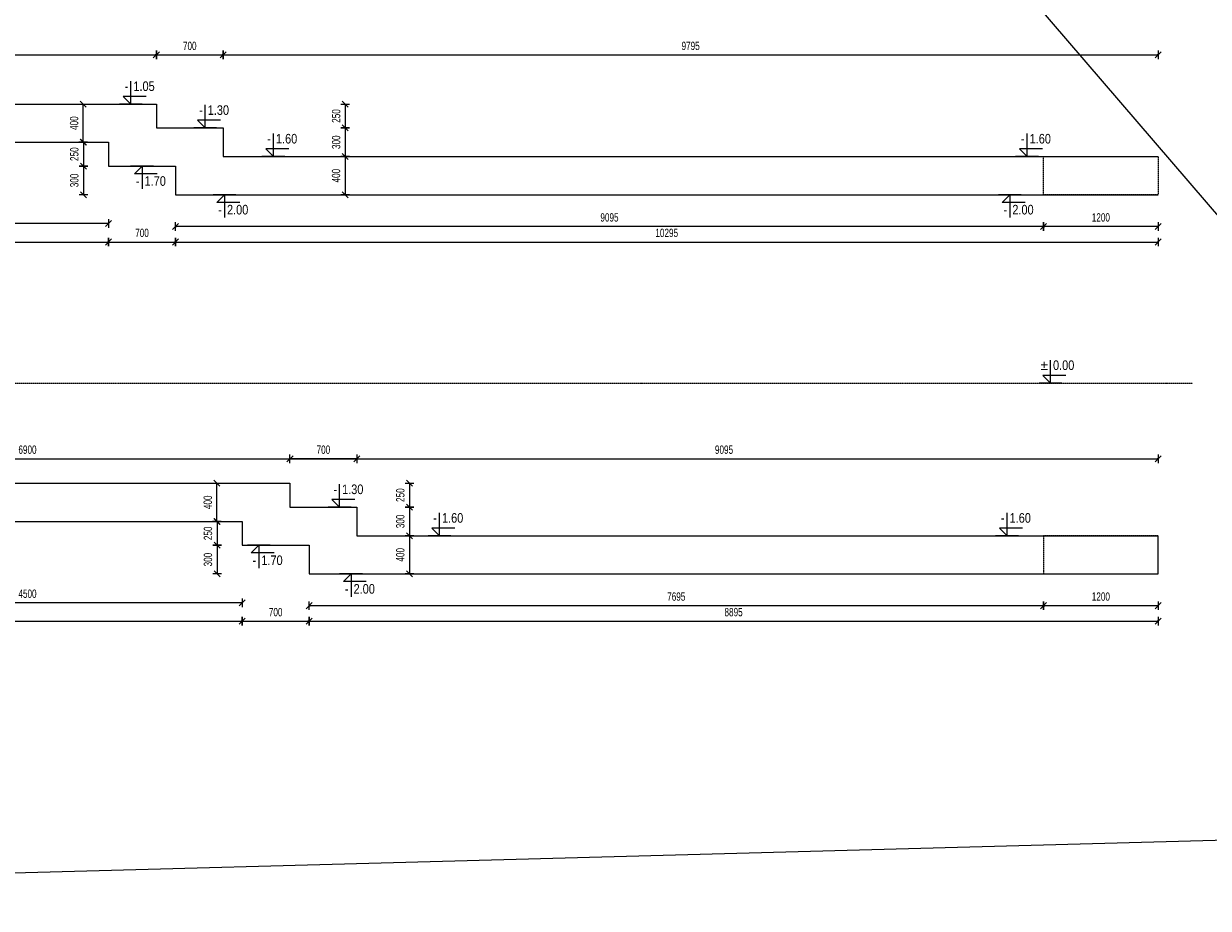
# Model space of a CAD drawing. Header units: millimetres. Extents: x -1893473 to 942156, y -534599 to 942944.
# Tile 5 of 256: x -211772 to -199361, y -301630 to -292363. Entities that reach past the tile are written whole.
import ezdxf
from ezdxf.enums import TextEntityAlignment as Align

# ---------------------------------------------------------------- set-up
doc = ezdxf.new("R2010")
doc.units = ezdxf.units.MM
doc.header["$LTSCALE"] = 0.2
doc.linetypes.add('HIDDEN', pattern=[9.525, 6.35, -3.175])
doc.layers.add('AutoCAD_Structural_Detailing_symbole graficzne', color=7, linetype='Continuous')
for name, color, linetype, lineweight in [('P-Opis fundamenty', 193, 'Continuous', 9), ('P-Przerywana', 13, 'HIDDEN', 18), ('P-Wymiar', 142, 'Continuous', 9)]:
    doc.layers.add(name, color=color, linetype=linetype, lineweight=lineweight)
doc.styles.add('ROMANS', font='arial.ttf', dxfattribs={"width": 0.7})
doc.styles.add('STYLE1', font='ARIALN.TTF')
doc.dimstyles.new('A50', dxfattribs={"dimscale": 50, "dimtxt": 1.75, "dimasz": 0.05, "dimexe": 0, "dimexo": 0, "dimgap": 1, "dimtad": 1, "dimdec": 0, "dimrnd": 1, "dimdsep": 46, "dimtxsty": 'ROMANS', "dimblk": '[[[[[[[[', "dimcen": 2, "dimdle": 2, "dimse1": 1, "dimse2": 1, "dimclrd": 256, "dimclrt": 1, "dimadec": 0, "dimazin": 0, "dimtfac": 1, "dimtdec": 0, "dimtix": 1, "dimtmove": 2, "dimatfit": 3, "dimldrblk": '[[[[[[[[', "dimfxl": 1, "dimtvp": 0.6, "dimtolj": 1, "dimlwd": -1, "dimarcsym": 0})

# ---------------------------------------------------------------- blocks, each defined once
blk = doc.blocks.new('[[[[[[[[')
at = {"layer": 'P-Wymiar'}
for p, q in [((-12.7, -12.7), (12.7, 12.7)), ((0, 0), (-4.6, 0)), ((0, 18), (0, -18))]:
    blk.add_line(p, q, dxfattribs=at)
blk = doc.blocks.new('*D5807')
at = {"layer": 'DEFPOINTS', "color": 0, "transparency": 16777216}
for p in [(-210882, -293605), (-211146, -293855), (-210882, -293855)]:
    blk.add_point(p, dxfattribs=at)
at = {"layer": 'P-Wymiar', "transparency": 16777216}
blk.add_line((-211146, -293607), (-211146, -293852), dxfattribs=at)
at = {"layer": 'P-Wymiar', "transparency": 16777216, "xscale": 2.5, "yscale": 2.5, "zscale": 2.5}
for p, rotation in [((-211146, -293605), 90), ((-211146, -293855), 270)]:
    blk.add_blockref('[[[[[[[[', p, dxfattribs=dict(at, rotation=rotation))
at = {"layer": 'P-Wymiar', "color": 1, "transparency": 16777216, "insert": (-211241, -293730), "char_height": 87.5, "attachment_point": 5, "rotation": 90, "style": 'ROMANS'}
blk.add_mtext('\\A1;250', dxfattribs=at)
blk = doc.blocks.new('*D5808')
at = {"layer": 'DEFPOINTS', "color": 0, "transparency": 16777216}
for p in [(-210882, -293855), (-211146, -294155), (-210182, -294155)]:
    blk.add_point(p, dxfattribs=at)
at = {"layer": 'P-Wymiar', "transparency": 16777216}
blk.add_line((-211146, -293857), (-211146, -294152), dxfattribs=at)
at = {"layer": 'P-Wymiar', "transparency": 16777216, "xscale": 2.5, "yscale": 2.5, "zscale": 2.5}
for p, rotation in [((-211146, -293855), 90), ((-211146, -294155), 270)]:
    blk.add_blockref('[[[[[[[[', p, dxfattribs=dict(at, rotation=rotation))
at = {"layer": 'P-Wymiar', "color": 1, "transparency": 16777216, "insert": (-211241, -294005), "char_height": 87.5, "attachment_point": 5, "rotation": 90, "style": 'ROMANS'}
blk.add_mtext('\\A1;300', dxfattribs=at)
blk = doc.blocks.new('*D5809')
at = {"layer": 'DEFPOINTS', "color": 0, "transparency": 16777216}
for p in [(-210382, -293205), (-210382, -293455), (-208404, -293455)]:
    blk.add_point(p, dxfattribs=at)
at = {"layer": 'P-Wymiar', "transparency": 16777216}
blk.add_line((-208404, -293207), (-208404, -293452), dxfattribs=at)
at = {"layer": 'P-Wymiar', "transparency": 16777216, "xscale": 2.5, "yscale": 2.5, "zscale": 2.5}
for p, rotation in [((-208404, -293205), 90), ((-208404, -293455), 270)]:
    blk.add_blockref('[[[[[[[[', p, dxfattribs=dict(at, rotation=rotation))
at = {"layer": 'P-Wymiar', "color": 1, "transparency": 16777216, "insert": (-208498, -293330), "char_height": 87.5, "attachment_point": 5, "rotation": 90, "style": 'ROMANS'}
blk.add_mtext('\\A1;250', dxfattribs=at)
blk = doc.blocks.new('*D5810')
at = {"layer": 'DEFPOINTS', "color": 0, "transparency": 16777216}
for p in [(-210382, -293455), (-208528, -293755), (-208404, -293755)]:
    blk.add_point(p, dxfattribs=at)
at = {"layer": 'P-Wymiar', "transparency": 16777216}
blk.add_line((-208404, -293457), (-208404, -293752), dxfattribs=at)
at = {"layer": 'P-Wymiar', "transparency": 16777216, "xscale": 2.5, "yscale": 2.5, "zscale": 2.5}
for p, rotation in [((-208404, -293455), 90), ((-208404, -293755), 270)]:
    blk.add_blockref('[[[[[[[[', p, dxfattribs=dict(at, rotation=rotation))
at = {"layer": 'P-Wymiar', "color": 1, "transparency": 16777216, "insert": (-208498, -293605), "char_height": 87.5, "attachment_point": 5, "rotation": 90, "style": 'ROMANS'}
blk.add_mtext('\\A1;300', dxfattribs=at)
blk = doc.blocks.new('*D5811')
at = {"layer": 'DEFPOINTS', "color": 0, "transparency": 16777216}
for p in [(-215182, -293605), (-210882, -293605), (-210882, -294650)]:
    blk.add_point(p, dxfattribs=at)
at = {"layer": 'P-Wymiar', "transparency": 16777216}
blk.add_line((-215180, -294650), (-210885, -294650), dxfattribs=at)
at = {"layer": 'P-Wymiar', "transparency": 16777216, "xscale": 2.5, "yscale": 2.5, "zscale": 2.5, "rotation": 180}
blk.add_blockref('[[[[[[[[', (-215182, -294650), dxfattribs=at)
at = {"layer": 'P-Wymiar', "transparency": 16777216, "xscale": 2.5, "yscale": 2.5, "zscale": 2.5}
blk.add_blockref('[[[[[[[[', (-210882, -294650), dxfattribs=at)
at = {"layer": 'P-Wymiar', "color": 1, "transparency": 16777216, "insert": (-213032, -294555), "char_height": 87.5, "attachment_point": 5, "style": 'ROMANS'}
blk.add_mtext('\\A1;4300', dxfattribs=at)
blk = doc.blocks.new('*D5812')
at = {"layer": 'DEFPOINTS', "color": 0, "transparency": 16777216}
for p in [(-210882, -293605), (-210182, -294155), (-210182, -294650)]:
    blk.add_point(p, dxfattribs=at)
at = {"layer": 'P-Wymiar', "transparency": 16777216}
blk.add_line((-210880, -294650), (-210185, -294650), dxfattribs=at)
at = {"layer": 'P-Wymiar', "transparency": 16777216, "xscale": 2.5, "yscale": 2.5, "zscale": 2.5, "rotation": 180}
blk.add_blockref('[[[[[[[[', (-210882, -294650), dxfattribs=at)
at = {"layer": 'P-Wymiar', "transparency": 16777216, "xscale": 2.5, "yscale": 2.5, "zscale": 2.5}
blk.add_blockref('[[[[[[[[', (-210182, -294650), dxfattribs=at)
at = {"layer": 'P-Wymiar', "color": 1, "transparency": 16777216, "insert": (-210532, -294555), "char_height": 87.5, "attachment_point": 5, "style": 'ROMANS'}
blk.add_mtext('\\A1;700', dxfattribs=at)
blk = doc.blocks.new('*D5813')
at = {"layer": 'DEFPOINTS', "color": 0, "transparency": 16777216}
for p in [(-210182, -294155), (-199887, -294155), (-199887, -294650)]:
    blk.add_point(p, dxfattribs=at)
at = {"layer": 'P-Wymiar', "transparency": 16777216}
blk.add_line((-210180, -294650), (-199890, -294650), dxfattribs=at)
at = {"layer": 'P-Wymiar', "transparency": 16777216, "xscale": 2.5, "yscale": 2.5, "zscale": 2.5, "rotation": 180}
blk.add_blockref('[[[[[[[[', (-210182, -294650), dxfattribs=at)
at = {"layer": 'P-Wymiar', "transparency": 16777216, "xscale": 2.5, "yscale": 2.5, "zscale": 2.5}
blk.add_blockref('[[[[[[[[', (-199887, -294650), dxfattribs=at)
at = {"layer": 'P-Wymiar', "color": 1, "transparency": 16777216, "insert": (-205035, -294555), "char_height": 87.5, "attachment_point": 5, "style": 'ROMANS'}
blk.add_mtext('\\A1;10295', dxfattribs=at)
blk = doc.blocks.new('*D5814')
at = {"layer": 'DEFPOINTS', "color": 0, "transparency": 16777216}
for p in [(-201087, -294155), (-199887, -294155), (-201087, -294487)]:
    blk.add_point(p, dxfattribs=at)
at = {"layer": 'P-Wymiar', "transparency": 16777216}
blk.add_line((-199890, -294487), (-201085, -294487), dxfattribs=at)
at = {"layer": 'P-Wymiar', "transparency": 16777216, "xscale": 2.5, "yscale": 2.5, "zscale": 2.5, "rotation": 180}
blk.add_blockref('[[[[[[[[', (-201087, -294487), dxfattribs=at)
at = {"layer": 'P-Wymiar', "transparency": 16777216, "xscale": 2.5, "yscale": 2.5, "zscale": 2.5}
blk.add_blockref('[[[[[[[[', (-199887, -294487), dxfattribs=at)
at = {"layer": 'P-Wymiar', "color": 1, "transparency": 16777216, "insert": (-200487, -294393), "char_height": 87.5, "attachment_point": 5, "style": 'ROMANS'}
blk.add_mtext('\\A1;1200', dxfattribs=at)
blk = doc.blocks.new('*D5815')
at = {"layer": 'DEFPOINTS', "color": 0, "transparency": 16777216}
for p in [(-210182, -294155), (-201087, -294155), (-210182, -294487)]:
    blk.add_point(p, dxfattribs=at)
at = {"layer": 'P-Wymiar', "transparency": 16777216}
blk.add_line((-201090, -294487), (-210180, -294487), dxfattribs=at)
at = {"layer": 'P-Wymiar', "transparency": 16777216, "xscale": 2.5, "yscale": 2.5, "zscale": 2.5, "rotation": 180}
blk.add_blockref('[[[[[[[[', (-210182, -294487), dxfattribs=at)
at = {"layer": 'P-Wymiar', "transparency": 16777216, "xscale": 2.5, "yscale": 2.5, "zscale": 2.5}
blk.add_blockref('[[[[[[[[', (-201087, -294487), dxfattribs=at)
at = {"layer": 'P-Wymiar', "color": 1, "transparency": 16777216, "insert": (-205635, -294393), "char_height": 87.5, "attachment_point": 5, "style": 'ROMANS'}
blk.add_mtext('\\A1;9095', dxfattribs=at)
blk = doc.blocks.new('*D5816')
at = {"layer": 'DEFPOINTS', "color": 0, "transparency": 16777216}
for p in [(-213982, -293605), (-210882, -293605), (-213982, -294457)]:
    blk.add_point(p, dxfattribs=at)
at = {"layer": 'P-Wymiar', "transparency": 16777216}
blk.add_line((-210885, -294457), (-213980, -294457), dxfattribs=at)
at = {"layer": 'P-Wymiar', "transparency": 16777216, "xscale": 2.5, "yscale": 2.5, "zscale": 2.5, "rotation": 180}
blk.add_blockref('[[[[[[[[', (-213982, -294457), dxfattribs=at)
at = {"layer": 'P-Wymiar', "transparency": 16777216, "xscale": 2.5, "yscale": 2.5, "zscale": 2.5}
blk.add_blockref('[[[[[[[[', (-210882, -294457), dxfattribs=at)
at = {"layer": 'P-Wymiar', "color": 1, "transparency": 16777216, "insert": (-212432, -294362), "char_height": 87.5, "attachment_point": 5, "style": 'ROMANS'}
blk.add_mtext('\\A1;3100', dxfattribs=at)
blk = doc.blocks.new('*D5818')
at = {"layer": 'DEFPOINTS', "color": 0, "transparency": 16777216}
for p in [(-211333, -293205), (-211148, -293205), (-211333, -293605)]:
    blk.add_point(p, dxfattribs=at)
at = {"layer": 'P-Wymiar', "transparency": 16777216}
blk.add_line((-211148, -293602), (-211148, -293207), dxfattribs=at)
at = {"layer": 'P-Wymiar', "transparency": 16777216, "xscale": 2.5, "yscale": 2.5, "zscale": 2.5}
for p, rotation in [((-211148, -293205), 90), ((-211148, -293605), 270)]:
    blk.add_blockref('[[[[[[[[', p, dxfattribs=dict(at, rotation=rotation))
at = {"layer": 'P-Wymiar', "color": 1, "transparency": 16777216, "insert": (-211243, -293405), "char_height": 87.5, "attachment_point": 5, "rotation": 90, "style": 'ROMANS'}
blk.add_mtext('\\A1;400', dxfattribs=at)
blk = doc.blocks.new('*D5819')
at = {"layer": 'DEFPOINTS', "color": 0, "transparency": 16777216}
for p in [(-208669, -293755), (-208669, -294155), (-208404, -294155)]:
    blk.add_point(p, dxfattribs=at)
at = {"layer": 'P-Wymiar', "transparency": 16777216}
blk.add_line((-208404, -293757), (-208404, -294152), dxfattribs=at)
at = {"layer": 'P-Wymiar', "transparency": 16777216, "xscale": 2.5, "yscale": 2.5, "zscale": 2.5}
for p, rotation in [((-208404, -293755), 90), ((-208404, -294155), 270)]:
    blk.add_blockref('[[[[[[[[', p, dxfattribs=dict(at, rotation=rotation))
at = {"layer": 'P-Wymiar', "color": 1, "transparency": 16777216, "insert": (-208499, -293955), "char_height": 87.5, "attachment_point": 5, "rotation": 90, "style": 'ROMANS'}
blk.add_mtext('\\A1;400', dxfattribs=at)
blk = doc.blocks.new('*D5820')
at = {"layer": 'DEFPOINTS', "color": 0, "transparency": 16777216}
for p in [(-210382, -292690), (-215182, -293205), (-210382, -293205)]:
    blk.add_point(p, dxfattribs=at)
at = {"layer": 'P-Wymiar', "transparency": 16777216}
blk.add_line((-215180, -292690), (-210385, -292690), dxfattribs=at)
at = {"layer": 'P-Wymiar', "transparency": 16777216, "xscale": 2.5, "yscale": 2.5, "zscale": 2.5, "rotation": 180}
blk.add_blockref('[[[[[[[[', (-215182, -292690), dxfattribs=at)
at = {"layer": 'P-Wymiar', "transparency": 16777216, "xscale": 2.5, "yscale": 2.5, "zscale": 2.5}
blk.add_blockref('[[[[[[[[', (-210382, -292690), dxfattribs=at)
at = {"layer": 'P-Wymiar', "color": 1, "transparency": 16777216, "insert": (-212782, -292596), "char_height": 87.5, "attachment_point": 5, "style": 'ROMANS'}
blk.add_mtext('\\A1;4800', dxfattribs=at)
blk = doc.blocks.new('*D5821')
at = {"layer": 'DEFPOINTS', "color": 0, "transparency": 16777216}
for p in [(-209682, -292690), (-210382, -293205), (-209682, -293455)]:
    blk.add_point(p, dxfattribs=at)
at = {"layer": 'P-Wymiar', "transparency": 16777216}
blk.add_line((-210380, -292690), (-209685, -292690), dxfattribs=at)
at = {"layer": 'P-Wymiar', "transparency": 16777216, "xscale": 2.5, "yscale": 2.5, "zscale": 2.5, "rotation": 180}
blk.add_blockref('[[[[[[[[', (-210382, -292690), dxfattribs=at)
at = {"layer": 'P-Wymiar', "transparency": 16777216, "xscale": 2.5, "yscale": 2.5, "zscale": 2.5}
blk.add_blockref('[[[[[[[[', (-209682, -292690), dxfattribs=at)
at = {"layer": 'P-Wymiar', "color": 1, "transparency": 16777216, "insert": (-210032, -292596), "char_height": 87.5, "attachment_point": 5, "style": 'ROMANS'}
blk.add_mtext('\\A1;700', dxfattribs=at)
blk = doc.blocks.new('*D5822')
at = {"layer": 'DEFPOINTS', "color": 0, "transparency": 16777216}
for p in [(-199887, -292690), (-209682, -293455), (-199887, -293755)]:
    blk.add_point(p, dxfattribs=at)
at = {"layer": 'P-Wymiar', "transparency": 16777216}
blk.add_line((-209680, -292690), (-199890, -292690), dxfattribs=at)
at = {"layer": 'P-Wymiar', "transparency": 16777216, "xscale": 2.5, "yscale": 2.5, "zscale": 2.5, "rotation": 180}
blk.add_blockref('[[[[[[[[', (-209682, -292690), dxfattribs=at)
at = {"layer": 'P-Wymiar', "transparency": 16777216, "xscale": 2.5, "yscale": 2.5, "zscale": 2.5}
blk.add_blockref('[[[[[[[[', (-199887, -292690), dxfattribs=at)
at = {"layer": 'P-Wymiar', "color": 1, "transparency": 16777216, "insert": (-204785, -292596), "char_height": 87.5, "attachment_point": 5, "style": 'ROMANS'}
blk.add_mtext('\\A1;9795', dxfattribs=at)
blk = doc.blocks.new('*D5823')
at = {"layer": 'DEFPOINTS', "color": 0, "transparency": 16777216}
for p in [(-209482, -297577), (-209746, -297827), (-209482, -297827)]:
    blk.add_point(p, dxfattribs=at)
at = {"layer": 'P-Wymiar', "transparency": 16777216}
blk.add_line((-209746, -297580), (-209746, -297825), dxfattribs=at)
at = {"layer": 'P-Wymiar', "transparency": 16777216, "xscale": 2.5, "yscale": 2.5, "zscale": 2.5}
for p, rotation in [((-209746, -297577), 90), ((-209746, -297827), 270)]:
    blk.add_blockref('[[[[[[[[', p, dxfattribs=dict(at, rotation=rotation))
at = {"layer": 'P-Wymiar', "color": 1, "transparency": 16777216, "insert": (-209841, -297702), "char_height": 87.5, "attachment_point": 5, "rotation": 90, "style": 'ROMANS'}
blk.add_mtext('\\A1;250', dxfattribs=at)
blk = doc.blocks.new('*D5824')
at = {"layer": 'DEFPOINTS', "color": 0, "transparency": 16777216}
for p in [(-209482, -297827), (-209746, -298127), (-208782, -298127)]:
    blk.add_point(p, dxfattribs=at)
at = {"layer": 'P-Wymiar', "transparency": 16777216}
blk.add_line((-209746, -297830), (-209746, -298125), dxfattribs=at)
at = {"layer": 'P-Wymiar', "transparency": 16777216, "xscale": 2.5, "yscale": 2.5, "zscale": 2.5}
for p, rotation in [((-209746, -297827), 90), ((-209746, -298127), 270)]:
    blk.add_blockref('[[[[[[[[', p, dxfattribs=dict(at, rotation=rotation))
at = {"layer": 'P-Wymiar', "color": 1, "transparency": 16777216, "insert": (-209841, -297977), "char_height": 87.5, "attachment_point": 5, "rotation": 90, "style": 'ROMANS'}
blk.add_mtext('\\A1;300', dxfattribs=at)
blk = doc.blocks.new('*D5825')
at = {"layer": 'DEFPOINTS', "color": 0, "transparency": 16777216}
for p in [(-208309, -297177), (-208309, -297427), (-207731, -297427)]:
    blk.add_point(p, dxfattribs=at)
at = {"layer": 'P-Wymiar', "transparency": 16777216}
blk.add_line((-207731, -297180), (-207731, -297425), dxfattribs=at)
at = {"layer": 'P-Wymiar', "transparency": 16777216, "xscale": 2.5, "yscale": 2.5, "zscale": 2.5}
for p, rotation in [((-207731, -297177), 90), ((-207731, -297427), 270)]:
    blk.add_blockref('[[[[[[[[', p, dxfattribs=dict(at, rotation=rotation))
at = {"layer": 'P-Wymiar', "color": 1, "transparency": 16777216, "insert": (-207826, -297302), "char_height": 87.5, "attachment_point": 5, "rotation": 90, "style": 'ROMANS'}
blk.add_mtext('\\A1;250', dxfattribs=at)
blk = doc.blocks.new('*D5826')
at = {"layer": 'DEFPOINTS', "color": 0, "transparency": 16777216}
for p in [(-208309, -297427), (-207856, -297727), (-207731, -297727)]:
    blk.add_point(p, dxfattribs=at)
at = {"layer": 'P-Wymiar', "transparency": 16777216}
blk.add_line((-207731, -297430), (-207731, -297725), dxfattribs=at)
at = {"layer": 'P-Wymiar', "transparency": 16777216, "xscale": 2.5, "yscale": 2.5, "zscale": 2.5}
for p, rotation in [((-207731, -297427), 90), ((-207731, -297727), 270)]:
    blk.add_blockref('[[[[[[[[', p, dxfattribs=dict(at, rotation=rotation))
at = {"layer": 'P-Wymiar', "color": 1, "transparency": 16777216, "insert": (-207826, -297577), "char_height": 87.5, "attachment_point": 5, "rotation": 90, "style": 'ROMANS'}
blk.add_mtext('\\A1;300', dxfattribs=at)
blk = doc.blocks.new('*D5827')
at = {"layer": 'DEFPOINTS', "color": 0, "transparency": 16777216}
for p in [(-215182, -297577), (-209482, -297577), (-209482, -298623)]:
    blk.add_point(p, dxfattribs=at)
at = {"layer": 'P-Wymiar', "transparency": 16777216}
blk.add_line((-215180, -298623), (-209485, -298623), dxfattribs=at)
at = {"layer": 'P-Wymiar', "transparency": 16777216, "xscale": 2.5, "yscale": 2.5, "zscale": 2.5, "rotation": 180}
blk.add_blockref('[[[[[[[[', (-215182, -298623), dxfattribs=at)
at = {"layer": 'P-Wymiar', "transparency": 16777216, "xscale": 2.5, "yscale": 2.5, "zscale": 2.5}
blk.add_blockref('[[[[[[[[', (-209482, -298623), dxfattribs=at)
at = {"layer": 'P-Wymiar', "color": 1, "transparency": 16777216, "insert": (-212332, -298528), "char_height": 87.5, "attachment_point": 5, "style": 'ROMANS'}
blk.add_mtext('\\A1;5700', dxfattribs=at)
blk = doc.blocks.new('*D5828')
at = {"layer": 'DEFPOINTS', "color": 0, "transparency": 16777216}
for p in [(-209482, -297577), (-208782, -298127), (-208782, -298623)]:
    blk.add_point(p, dxfattribs=at)
at = {"layer": 'P-Wymiar', "transparency": 16777216}
blk.add_line((-209480, -298623), (-208785, -298623), dxfattribs=at)
at = {"layer": 'P-Wymiar', "transparency": 16777216, "xscale": 2.5, "yscale": 2.5, "zscale": 2.5, "rotation": 180}
blk.add_blockref('[[[[[[[[', (-209482, -298623), dxfattribs=at)
at = {"layer": 'P-Wymiar', "transparency": 16777216, "xscale": 2.5, "yscale": 2.5, "zscale": 2.5}
blk.add_blockref('[[[[[[[[', (-208782, -298623), dxfattribs=at)
at = {"layer": 'P-Wymiar', "color": 1, "transparency": 16777216, "insert": (-209132, -298528), "char_height": 87.5, "attachment_point": 5, "style": 'ROMANS'}
blk.add_mtext('\\A1;700', dxfattribs=at)
blk = doc.blocks.new('*D5829')
at = {"layer": 'DEFPOINTS', "color": 0, "transparency": 16777216}
for p in [(-208782, -298127), (-199887, -298127), (-199887, -298623)]:
    blk.add_point(p, dxfattribs=at)
at = {"layer": 'P-Wymiar', "transparency": 16777216}
blk.add_line((-208780, -298623), (-199890, -298623), dxfattribs=at)
at = {"layer": 'P-Wymiar', "transparency": 16777216, "xscale": 2.5, "yscale": 2.5, "zscale": 2.5, "rotation": 180}
blk.add_blockref('[[[[[[[[', (-208782, -298623), dxfattribs=at)
at = {"layer": 'P-Wymiar', "transparency": 16777216, "xscale": 2.5, "yscale": 2.5, "zscale": 2.5}
blk.add_blockref('[[[[[[[[', (-199887, -298623), dxfattribs=at)
at = {"layer": 'P-Wymiar', "color": 1, "transparency": 16777216, "insert": (-204335, -298528), "char_height": 87.5, "attachment_point": 5, "style": 'ROMANS'}
blk.add_mtext('\\A1;8895', dxfattribs=at)
blk = doc.blocks.new('*D5830')
at = {"layer": 'DEFPOINTS', "color": 0, "transparency": 16777216}
for p in [(-201087, -298127), (-199887, -298127), (-201087, -298460)]:
    blk.add_point(p, dxfattribs=at)
at = {"layer": 'P-Wymiar', "transparency": 16777216}
blk.add_line((-199890, -298460), (-201085, -298460), dxfattribs=at)
at = {"layer": 'P-Wymiar', "transparency": 16777216, "xscale": 2.5, "yscale": 2.5, "zscale": 2.5, "rotation": 180}
blk.add_blockref('[[[[[[[[', (-201087, -298460), dxfattribs=at)
at = {"layer": 'P-Wymiar', "transparency": 16777216, "xscale": 2.5, "yscale": 2.5, "zscale": 2.5}
blk.add_blockref('[[[[[[[[', (-199887, -298460), dxfattribs=at)
at = {"layer": 'P-Wymiar', "color": 1, "transparency": 16777216, "insert": (-200487, -298365), "char_height": 87.5, "attachment_point": 5, "style": 'ROMANS'}
blk.add_mtext('\\A1;1200', dxfattribs=at)
blk = doc.blocks.new('*D5831')
at = {"layer": 'DEFPOINTS', "color": 0, "transparency": 16777216}
for p in [(-208782, -298127), (-201087, -298127), (-208782, -298460)]:
    blk.add_point(p, dxfattribs=at)
at = {"layer": 'P-Wymiar', "transparency": 16777216}
blk.add_line((-201090, -298460), (-208780, -298460), dxfattribs=at)
at = {"layer": 'P-Wymiar', "transparency": 16777216, "xscale": 2.5, "yscale": 2.5, "zscale": 2.5, "rotation": 180}
blk.add_blockref('[[[[[[[[', (-208782, -298460), dxfattribs=at)
at = {"layer": 'P-Wymiar', "transparency": 16777216, "xscale": 2.5, "yscale": 2.5, "zscale": 2.5}
blk.add_blockref('[[[[[[[[', (-201087, -298460), dxfattribs=at)
at = {"layer": 'P-Wymiar', "color": 1, "transparency": 16777216, "insert": (-204935, -298365), "char_height": 87.5, "attachment_point": 5, "style": 'ROMANS'}
blk.add_mtext('\\A1;7695', dxfattribs=at)
blk = doc.blocks.new('*D5832')
at = {"layer": 'DEFPOINTS', "color": 0, "transparency": 16777216}
for p in [(-213982, -297577), (-209482, -297577), (-213982, -298429)]:
    blk.add_point(p, dxfattribs=at)
at = {"layer": 'P-Wymiar', "transparency": 16777216}
blk.add_line((-209485, -298429), (-213980, -298429), dxfattribs=at)
at = {"layer": 'P-Wymiar', "transparency": 16777216, "xscale": 2.5, "yscale": 2.5, "zscale": 2.5, "rotation": 180}
blk.add_blockref('[[[[[[[[', (-213982, -298429), dxfattribs=at)
at = {"layer": 'P-Wymiar', "transparency": 16777216, "xscale": 2.5, "yscale": 2.5, "zscale": 2.5}
blk.add_blockref('[[[[[[[[', (-209482, -298429), dxfattribs=at)
at = {"layer": 'P-Wymiar', "color": 1, "transparency": 16777216, "insert": (-211732, -298335), "char_height": 87.5, "attachment_point": 5, "style": 'ROMANS'}
blk.add_mtext('\\A1;4500', dxfattribs=at)
blk = doc.blocks.new('*D5833')
at = {"layer": 'DEFPOINTS', "color": 0, "transparency": 16777216}
for p in [(-209933, -297177), (-209748, -297177), (-209933, -297577)]:
    blk.add_point(p, dxfattribs=at)
at = {"layer": 'P-Wymiar', "transparency": 16777216}
blk.add_line((-209748, -297575), (-209748, -297180), dxfattribs=at)
at = {"layer": 'P-Wymiar', "transparency": 16777216, "xscale": 2.5, "yscale": 2.5, "zscale": 2.5}
for p, rotation in [((-209748, -297177), 90), ((-209748, -297577), 270)]:
    blk.add_blockref('[[[[[[[[', p, dxfattribs=dict(at, rotation=rotation))
at = {"layer": 'P-Wymiar', "color": 1, "transparency": 16777216, "insert": (-209843, -297377), "char_height": 87.5, "attachment_point": 5, "rotation": 90, "style": 'ROMANS'}
blk.add_mtext('\\A1;400', dxfattribs=at)
blk = doc.blocks.new('*D5834')
at = {"layer": 'DEFPOINTS', "color": 0, "transparency": 16777216}
for p in [(-208669, -297727), (-208669, -298127), (-207731, -298127)]:
    blk.add_point(p, dxfattribs=at)
at = {"layer": 'P-Wymiar', "transparency": 16777216}
blk.add_line((-207731, -297730), (-207731, -298125), dxfattribs=at)
at = {"layer": 'P-Wymiar', "transparency": 16777216, "xscale": 2.5, "yscale": 2.5, "zscale": 2.5}
for p, rotation in [((-207731, -297727), 90), ((-207731, -298127), 270)]:
    blk.add_blockref('[[[[[[[[', p, dxfattribs=dict(at, rotation=rotation))
at = {"layer": 'P-Wymiar', "color": 1, "transparency": 16777216, "insert": (-207826, -297927), "char_height": 87.5, "attachment_point": 5, "rotation": 90, "style": 'ROMANS'}
blk.add_mtext('\\A1;400', dxfattribs=at)
blk = doc.blocks.new('*D5835')
at = {"layer": 'DEFPOINTS', "color": 0, "transparency": 16777216}
for p in [(-208282, -296921), (-215182, -297435), (-208282, -297685)]:
    blk.add_point(p, dxfattribs=at)
at = {"layer": 'P-Wymiar', "transparency": 16777216}
blk.add_line((-215180, -296921), (-208285, -296921), dxfattribs=at)
at = {"layer": 'P-Wymiar', "transparency": 16777216, "xscale": 2.5, "yscale": 2.5, "zscale": 2.5, "rotation": 180}
blk.add_blockref('[[[[[[[[', (-215182, -296921), dxfattribs=at)
at = {"layer": 'P-Wymiar', "transparency": 16777216, "xscale": 2.5, "yscale": 2.5, "zscale": 2.5}
blk.add_blockref('[[[[[[[[', (-208282, -296921), dxfattribs=at)
at = {"layer": 'P-Wymiar', "color": 1, "transparency": 16777216, "insert": (-211732, -296826), "char_height": 87.5, "attachment_point": 5, "style": 'ROMANS'}
blk.add_mtext('\\A1;6900', dxfattribs=at)
blk = doc.blocks.new('*D5836')
at = {"layer": 'DEFPOINTS', "color": 0, "transparency": 16777216}
for p in [(-208982, -296921), (-208982, -297435), (-208282, -297685)]:
    blk.add_point(p, dxfattribs=at)
at = {"layer": 'P-Wymiar', "transparency": 16777216}
blk.add_line((-208285, -296921), (-208980, -296921), dxfattribs=at)
at = {"layer": 'P-Wymiar', "transparency": 16777216, "xscale": 2.5, "yscale": 2.5, "zscale": 2.5, "rotation": 180}
blk.add_blockref('[[[[[[[[', (-208982, -296921), dxfattribs=at)
at = {"layer": 'P-Wymiar', "transparency": 16777216, "xscale": 2.5, "yscale": 2.5, "zscale": 2.5}
blk.add_blockref('[[[[[[[[', (-208282, -296921), dxfattribs=at)
at = {"layer": 'P-Wymiar', "color": 1, "transparency": 16777216, "insert": (-208632, -296826), "char_height": 87.5, "attachment_point": 5, "style": 'ROMANS'}
blk.add_mtext('\\A1;700', dxfattribs=at)
blk = doc.blocks.new('*D5837')
at = {"layer": 'DEFPOINTS', "color": 0, "transparency": 16777216}
for p in [(-199887, -296921), (-208982, -297435), (-199887, -297985)]:
    blk.add_point(p, dxfattribs=at)
at = {"layer": 'P-Wymiar', "transparency": 16777216}
blk.add_line((-208980, -296921), (-199890, -296921), dxfattribs=at)
at = {"layer": 'P-Wymiar', "transparency": 16777216, "xscale": 2.5, "yscale": 2.5, "zscale": 2.5, "rotation": 180}
blk.add_blockref('[[[[[[[[', (-208982, -296921), dxfattribs=at)
at = {"layer": 'P-Wymiar', "transparency": 16777216, "xscale": 2.5, "yscale": 2.5, "zscale": 2.5}
blk.add_blockref('[[[[[[[[', (-199887, -296921), dxfattribs=at)
at = {"layer": 'P-Wymiar', "color": 1, "transparency": 16777216, "insert": (-204435, -296826), "char_height": 87.5, "attachment_point": 5, "style": 'ROMANS'}
blk.add_mtext('\\A1;9095', dxfattribs=at)

msp = doc.modelspace()

# ---------------------------------------------------------------- linework, layer by layer
at = {"layer": 'AutoCAD_Structural_Detailing_symbole graficzne', "color": 1, "lineweight": 0}
for p, q in [((-210648.94174, -293204.57925), (-210648.94174, -292964.57925)), ((-210488.94174, -293124.57925), (-210728.94174, -293124.57925)), ((-210728.94174, -293124.57925), (-210648.94174, -293204.57925)), ((-210528.94174, -293204.57925), (-210768.94174, -293204.57925)), ((-209870.18209, -293454.57925), (-209870.18209, -293214.57925)), ((-209710.18209, -293374.57925), (-209950.18209, -293374.57925)), ((-209950.18209, -293374.57925), (-209870.18209, -293454.57925)), ((-209750.18209, -293454.57925), (-209990.18209, -293454.57925)), ((-209155.43046, -293754.57925), (-209155.43046, -293514.57925)), ((-201259.68562, -293754.57925), (-201259.68562, -293514.57925)), ((-208995.43046, -293674.57925), (-209235.43046, -293674.57925)), ((-209235.43046, -293674.57925), (-209155.43046, -293754.57925)), ((-201099.68562, -293674.57925), (-201339.68562, -293674.57925)), ((-201339.68562, -293674.57925), (-201259.68562, -293754.57925)), ((-210412.06345, -293854.57925), (-210652.06345, -293854.57925)), ((-210612.06345, -293934.57925), (-210532.06345, -293854.57925)), ((-210532.06345, -293854.57925), (-210532.06345, -294094.57925)), ((-209035.43046, -293754.57925), (-209275.43046, -293754.57925)), ((-201139.68562, -293754.57925), (-201379.68562, -293754.57925)), ((-210372.06345, -293934.57925), (-210612.06345, -293934.57925)), ((-209548.396, -294154.57925), (-209788.396, -294154.57925)), ((-209748.396, -294234.57925), (-209668.396, -294154.57925)), ((-209508.396, -294234.57925), (-209748.396, -294234.57925)), ((-209668.396, -294154.57925), (-209668.396, -294394.57925)), ((-201321.04061, -294154.57925), (-201561.04061, -294154.57925)), ((-201521.04061, -294234.57925), (-201441.04061, -294154.57925)), ((-201281.04061, -294234.57925), (-201521.04061, -294234.57925)), ((-201441.04061, -294154.57925), (-201441.04061, -294394.57925)), ((-201014.76241, -296127.33151), (-201014.76241, -295887.33151)), ((-200854.76241, -296047.33151), (-201094.76241, -296047.33151)), ((-201094.76241, -296047.33151), (-201014.76241, -296127.33151)), ((-200894.76241, -296127.33151), (-201134.76241, -296127.33151)), ((-208462.56083, -297427.33151), (-208462.56083, -297187.33151)), ((-208302.56083, -297347.33151), (-208542.56083, -297347.33151)), ((-208542.56083, -297347.33151), (-208462.56083, -297427.33151)), ((-208342.56083, -297427.33151), (-208582.56083, -297427.33151)), ((-207416.03833, -297727.33151), (-207416.03833, -297487.33151)), ((-201469.61886, -297727.33151), (-201469.61886, -297487.33151)), ((-207256.03833, -297647.33151), (-207496.03833, -297647.33151)), ((-207496.03833, -297647.33151), (-207416.03833, -297727.33151)), ((-201309.61886, -297647.33151), (-201549.61886, -297647.33151)), ((-201549.61886, -297647.33151), (-201469.61886, -297727.33151)), ((-209188.44192, -297827.33151), (-209428.44192, -297827.33151)), ((-209388.44192, -297907.33151), (-209308.44192, -297827.33151)), ((-209308.44192, -297827.33151), (-209308.44192, -298067.33151)), ((-207296.03833, -297727.33151), (-207536.03833, -297727.33151)), ((-201349.61886, -297727.33151), (-201589.61886, -297727.33151)), ((-209148.44192, -297907.33151), (-209388.44192, -297907.33151)), ((-208222.40666, -298127.33151), (-208462.40666, -298127.33151)), ((-208422.40666, -298207.33151), (-208342.40666, -298127.33151)), ((-208182.40666, -298207.33151), (-208422.40666, -298207.33151)), ((-208342.40666, -298127.33151), (-208342.40666, -298367.33151))]:
    msp.add_line(p, q, dxfattribs=at)
at = {"layer": 'P-Opis fundamenty', "color": 2}
for points in [[(-215182.06345, -293204.57925), (-210382.06345, -293204.57925), (-210382.06345, -293454.57925), (-209682.06345, -293454.57925), (-209682.06345, -293754.57925), (-199887.06479, -293754.57925)], [(-215182.06345, -297177.33151), (-208982.06345, -297177.33151), (-208982.06345, -297427.33151), (-208282.06345, -297427.33151), (-208282.06345, -297727.33151), (-199887.06479, -297727.33151)]]:
    msp.add_lwpolyline(points, dxfattribs=at)
at = {"layer": 'P-Opis fundamenty', "color": 1}
for points in [[(-215182.06345, -293604.57925), (-210882.06345, -293604.57925), (-210882.06345, -293854.57925), (-210182.06345, -293854.57925), (-210182.06345, -294154.57925), (-199887.06479, -294154.57925)], [(-215182.06345, -297577.33151), (-209482.06345, -297577.33151), (-209482.06345, -297827.33151), (-208782.06345, -297827.33151), (-208782.06345, -298127.33151), (-199887.06479, -298127.33151), (-199887.06479, -297727.33151)]]:
    msp.add_lwpolyline(points, dxfattribs=at)
at = {"layer": 'P-Przerywana'}
for points in [[(-199887.06479, -293754.57925), (-199887.06479, -294154.57925), (-201087.06479, -294154.57925), (-201087.06479, -293754.57925)], [(-201087.06479, -298127.33151), (-199887.06479, -298127.33151), (-199887.06479, -297727.33151), (-201087.06479, -297727.33151)]]:
    msp.add_lwpolyline(points, close=True, dxfattribs=at)
at = {"layer": 'P-Przerywana', "color": 84, "true_color": 0x269900}
msp.add_lwpolyline([(-215182.06345, -296127.33151), (-199528.13796, -296127.33151)], dxfattribs=at)
at = {"layer": 'P-Wymiar', "color": 4}
msp.add_lwpolyline([(-223871.19155, -265744.09001), (-193766.14464, -300770.65462), (-225376.4424, -301630.20175), (-192906.00001, -267892.95915)], dxfattribs=at)

# ---------------------------------------------------------------- texts
at = {"layer": 'AutoCAD_Structural_Detailing_symbole graficzne', "color": 2, "style": 'STYLE1'}
for s, p in [('1.05 ', (-210622.27507, -293097.91259)), ('1.30 ', (-209843.51542, -293347.91259)), ('1.60 ', (-209128.76379, -293647.91259)), ('1.60 ', (-201233.01895, -293647.91259)), ('0.00 ', (-200988.09574, -296020.66484)), ('1.30 ', (-208435.89416, -297320.66484)), ('1.60 ', (-207389.37166, -297620.66484)), ('1.60 ', (-201442.9522, -297620.66484))]:
    msp.add_text(s, height=100, dxfattribs=at).set_placement(p, align=Align.BOTTOM_LEFT)
for s, p in [('-', (-210675.60841, -293097.91259)), ('-', (-209896.84875, -293347.91259)), ('-', (-209182.09713, -293647.91259)), ('-', (-201286.35228, -293647.91259)), ('±', (-201041.42908, -296020.66484)), ('-', (-208489.22749, -297320.66484)), ('-', (-207442.705, -297620.66484)), ('-', (-201496.28553, -297620.66484))]:
    msp.add_text(s, height=100, dxfattribs=at).set_placement(p, align=Align.BOTTOM_RIGHT)
for s, p in [('1.70 ', (-210505.39678, -293961.24592)), ('2.00 ', (-209641.72933, -294261.24592)), ('2.00 ', (-201414.37395, -294261.24592)), ('1.70 ', (-209281.77526, -297933.99817)), ('2.00 ', (-208315.73999, -298233.99817))]:
    msp.add_text(s, height=100, dxfattribs=at).set_placement(p, align=Align.TOP_LEFT)
for p in [(-210558.73012, -293961.24592), (-209695.06266, -294261.24592), (-201467.70728, -294261.24592), (-209335.10859, -297933.99817), (-208369.07332, -298233.99817)]:
    msp.add_text('-', height=100, dxfattribs=at).set_placement(p, align=Align.TOP_RIGHT)

# ---------------------------------------------------------------- dimensions: what is measured, and where the dimension line sits
at = {"layer": 'P-Wymiar'}
for base, p1, p2, picture, middle in [((-210382.06345, -292690.27473), (-215182.06345, -293204.57925), (-210382.06345, -293204.57925), '*D5820', (-212782.06345, -292595.5996)), ((-209682.06345, -292690.27473), (-210382.06345, -293204.57925), (-209682.06345, -293454.57925), '*D5821', (-210032.06345, -292595.5996)), ((-199887.06479, -292690.27473), (-209682.06345, -293454.57925), (-199887.06479, -293754.57925), '*D5822', (-204784.56412, -292595.5996)), ((-210882.06345, -294649.93796), (-215182.06345, -293604.57925), (-210882.06345, -293604.57925), '*D5811', (-213032.06345, -294555.23298)), ((-213982.06345, -294456.5577), (-210882.06345, -293604.57925), (-213982.06345, -293604.57925), '*D5816', (-212432.06345, -294361.85272)), ((-210182.06345, -294649.93796), (-210882.06345, -293604.57925), (-210182.06345, -294154.57925), '*D5812', (-210532.06345, -294555.26283)), ((-199887.06479, -294649.93796), (-210182.06345, -294154.57925), (-199887.06479, -294154.57925), '*D5813', (-205034.56412, -294555.26283)), ((-210182.06345, -294487.38948), (-201087.06479, -294154.57925), (-210182.06345, -294154.57925), '*D5815', (-205634.56412, -294392.71434)), ((-201087.06479, -294487.38948), (-199887.06479, -294154.57925), (-201087.06479, -294154.57925), '*D5814', (-200487.06479, -294392.71434)), ((-208282.06345, -296920.80339), (-215182.06345, -297435.10791), (-208282.06345, -297685.10791), '*D5835', (-211732.06345, -296826.12826)), ((-208982.06345, -296920.80339), (-208282.06345, -297685.10791), (-208982.06345, -297435.10791), '*D5836', (-208632.06345, -296826.12826)), ((-199887.06479, -296920.80339), (-208982.06345, -297435.10791), (-199887.06479, -297985.10791), '*D5837', (-204434.56412, -296826.12826)), ((-209482.06345, -298622.69022), (-215182.06345, -297577.33151), (-209482.06345, -297577.33151), '*D5827', (-212332.06345, -298528.01508)), ((-213982.06345, -298429.30995), (-209482.06345, -297577.33151), (-213982.06345, -297577.33151), '*D5832', (-211732.06345, -298334.63482)), ((-208782.06345, -298622.69022), (-209482.06345, -297577.33151), (-208782.06345, -298127.33151), '*D5828', (-209132.06345, -298528.01508)), ((-199887.06479, -298622.69022), (-208782.06345, -298127.33151), (-199887.06479, -298127.33151), '*D5829', (-204334.56412, -298528.01508)), ((-208782.06345, -298460.14173), (-201087.06479, -298127.33151), (-208782.06345, -298127.33151), '*D5831', (-204934.56412, -298365.4666)), ((-201087.06479, -298460.14173), (-199887.06479, -298127.33151), (-201087.06479, -298127.33151), '*D5830', (-200487.06479, -298365.4666))]:
    dim = msp.add_linear_dim(base=base, p1=p1, p2=p2, dimstyle='A50', dxfattribs=at)
    dim.commit()
    dim.dimension.update_dxf_attribs({"geometry": picture, "text_midpoint": middle})
for base, p1, p2, picture, middle in [((-211148.40271, -293204.57925), (-211333.16342, -293604.57925), (-211333.16342, -293204.57925), '*D5818', (-211243.07785, -293404.57925)), ((-208403.58595, -293454.57925), (-210382.06345, -293204.57925), (-210382.06345, -293454.57925), '*D5809', (-208498.26109, -293329.57925)), ((-208403.58595, -293754.57925), (-210382.06345, -293454.57925), (-208528.33718, -293754.57925), '*D5810', (-208498.29093, -293604.57925)), ((-211146.26357, -293854.57925), (-210882.06345, -293604.57925), (-210882.06345, -293854.57925), '*D5807', (-211240.9387, -293729.57925)), ((-208404.14387, -294154.57925), (-208669.22792, -293754.57925), (-208669.22792, -294154.57925), '*D5819', (-208498.81901, -293954.57925)), ((-211146.26357, -294154.57925), (-210882.06345, -293854.57925), (-210182.06345, -294154.57925), '*D5808', (-211240.96855, -294004.57925)), ((-209748.40271, -297177.33151), (-209933.16342, -297577.33151), (-209933.16342, -297177.33151), '*D5833', (-209843.07785, -297377.33151)), ((-207730.89494, -297427.33151), (-208309.37244, -297177.33151), (-208309.37244, -297427.33151), '*D5825', (-207825.57008, -297302.33151)), ((-207730.89494, -297727.33151), (-208309.37244, -297427.33151), (-207855.64617, -297727.33151), '*D5826', (-207825.59992, -297577.33151)), ((-209746.26357, -297827.33151), (-209482.06345, -297577.33151), (-209482.06345, -297827.33151), '*D5823', (-209840.9387, -297702.33151)), ((-207730.89494, -298127.33151), (-208669.22792, -297727.33151), (-208669.22792, -298127.33151), '*D5834', (-207825.57008, -297927.33151)), ((-209746.26357, -298127.33151), (-209482.06345, -297827.33151), (-208782.06345, -298127.33151), '*D5824', (-209840.96855, -297977.33151))]:
    dim = msp.add_linear_dim(base=base, p1=p1, p2=p2, angle=90, dimstyle='A50', dxfattribs=at)
    dim.commit()
    dim.dimension.update_dxf_attribs({"geometry": picture, "text_midpoint": middle})

doc.saveas('drawing.dxf')
